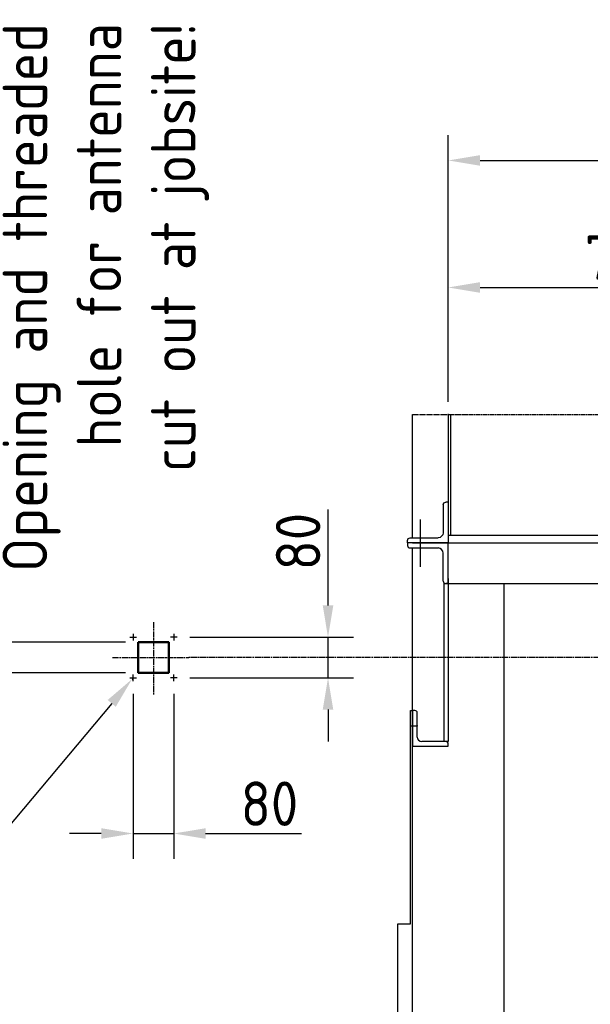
# Model space of a CAD drawing. Header units: millimetres. Extents: x -34725 to 178350, y -13707 to 126150.
# Tile 23 of 256: x -22500 to -21378, y 9327 to 11265. Entities that reach past the tile are written whole.
import ezdxf

# ---------------------------------------------------------------- set-up
doc = ezdxf.new("R2010")
doc.units = ezdxf.units.MM
for name, pattern in [('AM_ISO08W050', [18, 12, -1.5, 3, -1.5]), ('AM_ISO08W050x2', [9, 6, -0.75, 1.5, -0.75]), ('GEN7', [13.75, 10, -1.25, 1.25, -1.25]), ('GEN7A', [6.875, 5, -0.625, 0.625, -0.625])]:
    doc.linetypes.add(name, pattern=pattern)
doc.layers.get('0').update_dxf_attribs({"linetype": 'CONTINUOUS'})
doc.layers.get('Defpoints').update_dxf_attribs({"linetype": 'CONTINUOUS'})
for name, color, linetype in [('5', 3, 'CONTINUOUS'), ('7', 4, 'GEN7'), ('7A', 4, 'GEN7A')]:
    doc.layers.add(name, color=color, linetype=linetype)
for name, color, linetype, lineweight in [('AM_0', 7, 'CONTINUOUS', 50), ('AM_4', 3, 'CONTINUOUS', 25), ('AM_5', 3, 'CONTINUOUS', 25), ('AM_6', 2, 'CONTINUOUS', 35), ('AM_7', 4, 'AM_ISO08W050', 25), ('AM_7N', 4, 'AM_ISO08W050', 25)]:
    doc.layers.add(name, color=color, linetype=linetype, lineweight=lineweight)
doc.styles.get("Standard").update_dxf_attribs({"font": 'isocp.shx'})
doc.dimstyles.new('AM_ISO$0', dxfattribs={"dimtxt": 3.5, "dimasz": 2.5, "dimexe": 2, "dimexo": 1, "dimgap": 0.6, "dimtad": 1, "dimdsep": 46, "dimtxsty": 'Standard', "dimcen": 0, "dimclrd": 256, "dimclre": 256, "dimclrt": 2, "dimadec": 0, "dimazin": 2, "dimtp": 0.1, "dimtm": 0.1, "dimtfac": 0.71, "dimtmove": 0, "dimatfit": 3, "dimfxl": 1, "dimtfill": 1, "dimtfillclr": 256, "dimlwd": -1, "dimlwe": -1, "dimarcsym": 0})
doc.dimstyles.new('AM_ISO$3', dxfattribs={"dimtxt": 3.5, "dimasz": 2.5, "dimexe": 2, "dimexo": 1, "dimgap": 0.6, "dimtad": 1, "dimtoh": 1, "dimdsep": 46, "dimtxsty": 'Standard', "dimcen": 0, "dimclrd": 256, "dimclre": 256, "dimclrt": 2, "dimadec": 0, "dimazin": 2, "dimtp": 0.1, "dimtm": 0.1, "dimtfac": 0.71, "dimtofl": 0, "dimtmove": 0, "dimatfit": 0, "dimfxl": 1, "dimtfill": 1, "dimtfillclr": 256, "dimlwd": -1, "dimlwe": -1, "dimarcsym": 0})
doc.dimstyles.new('GEN-ISO', dxfattribs={"dimtxt": 3.5, "dimasz": 2.5, "dimexe": 2, "dimexo": 1, "dimgap": 0.6, "dimtad": 1, "dimdsep": 46, "dimtxsty": 'Standard', "dimcen": 0, "dimclrd": 256, "dimclre": 256, "dimclrt": 2, "dimadec": 0, "dimazin": 0, "dimtp": 0.1, "dimtm": 0.1, "dimtfac": 0.71, "dimtdec": 3, "dimtmove": 0, "dimatfit": 3, "dimfxl": 1, "dimtzin": 0, "dimarcsym": 0})

# ---------------------------------------------------------------- blocks, each defined once
blk = doc.blocks.new('*D181')
at = {"layer": 'AM_5', "transparency": 16777216}
for p, q in [((-22593.6, 10102.2), (-22593.6, 11259.7)), ((-22292.2, 10039.7), (-22643.6, 10039.7)), ((-22593.6, 9979.7), (-22593.6, 10039.7)), ((-22292.2, 9979.7), (-22643.6, 9979.7)), ((-22593.6, 9917.2), (-22593.6, 9854.7))]:
    blk.add_line(p, q, dxfattribs=at)
for points in [[(-22604.1, 10102.2), (-22583.2, 10102.2), (-22593.6, 10039.7)], [(-22604.1, 9917.2), (-22583.2, 9917.2), (-22593.6, 9979.7)]]:
    blk.add_solid(points, dxfattribs=at)
at = {"layer": 'Defpoints', "color": 0, "transparency": 16777216}
for p in [(-22593.6, 10039.7), (-22267.2, 10039.7), (-22267.2, 9979.7)]:
    blk.add_point(p, dxfattribs=at)
at = {"layer": 'AM_5', "color": 2, "transparency": 16777216, "insert": (-22652.4, 11142), "char_height": 87.5, "attachment_point": 5, "rotation": 90, "bg_fill": 3, "box_fill_scale": 1.1, "bg_fill_color": 256, "bg_fill_true_color": 13158600, "bg_fill_transparency": 0}
blk.add_mtext('{\\Famgdt;o}60', dxfattribs=at)
blk = doc.blocks.new('*D183')
at = {"layer": '5', "lineweight": -2, "transparency": 16777216}
for p, q in [((-21657.5, 10513), (-21657.5, 10788)), ((-20957.5, 10513), (-20957.5, 10788)), ((-21595, 10738), (-21020, 10738))]:
    blk.add_line(p, q, dxfattribs=at)
at = {"layer": '5', "transparency": 16777216}
for points in [[(-21595, 10748.4), (-21595, 10727.6), (-21657.5, 10738)], [(-21020, 10748.4), (-21020, 10727.6), (-20957.5, 10738)]]:
    blk.add_solid(points, dxfattribs=at)
at = {"layer": 'Defpoints', "color": 0, "transparency": 16777216}
for p in [(-20957.5, 10738), (-21657.5, 10488), (-20957.5, 10488)]:
    blk.add_point(p, dxfattribs=at)
at = {"layer": '5', "color": 2, "transparency": 16777216, "insert": (-21307.5, 10796.8), "char_height": 87.5, "attachment_point": 5}
blk.add_mtext('700', dxfattribs=at)
blk = doc.blocks.new('GLE-LST110D7')
for p, q in [((0, 80), (0, 0)), ((0, 80), (5, 80)), ((10, 75), (10, 20)), ((0, 0), (80, 0)), ((75, 10), (20, 10)), ((80, 0), (80, 5))]:
    blk.add_line(p, q)
for centre, radius, start, end in [((5, 75), 5, 0, 90), ((20, 20), 10, 180, 270), ((75, 5), 5, 0, 90)]:
    blk.add_arc(centre, radius, start, end)
blk = doc.blocks.new('*D185')
at = {"layer": '5', "lineweight": -2, "transparency": 16777216}
for p, q in [((-21657.5, 10763), (-21657.5, 11038)), ((-19257.5, 10763), (-19257.5, 11038)), ((-21595, 10988), (-19320, 10988))]:
    blk.add_line(p, q, dxfattribs=at)
at = {"layer": '5', "transparency": 16777216}
for points in [[(-21595, 10998.4), (-21595, 10977.6), (-21657.5, 10988)], [(-19320, 10998.4), (-19320, 10977.6), (-19257.5, 10988)]]:
    blk.add_solid(points, dxfattribs=at)
at = {"layer": 'Defpoints', "color": 0, "transparency": 16777216}
for p in [(-19257.5, 10988), (-21657.5, 10738), (-19257.5, 10738)]:
    blk.add_point(p, dxfattribs=at)
at = {"layer": '5', "color": 2, "transparency": 16777216, "insert": (-20457.5, 11046.8), "char_height": 87.5, "attachment_point": 5}
blk.add_mtext('2400', dxfattribs=at)
blk = doc.blocks.new('*D186')
at = {"layer": 'AM_5', "transparency": 16777216}
for p, q in [((-22277.2, 9938.4), (-22277.2, 9613.4)), ((-22197.2, 9938.4), (-22197.2, 9613.4)), ((-22339.7, 9663.4), (-22402.2, 9663.4)), ((-22277.2, 9663.4), (-22197.2, 9663.4)), ((-22134.7, 9663.4), (-21945.9, 9663.4))]:
    blk.add_line(p, q, dxfattribs=at)
for points in [[(-22339.7, 9673.8), (-22339.7, 9653), (-22277.2, 9663.4)], [(-22134.7, 9673.8), (-22134.7, 9653), (-22197.2, 9663.4)]]:
    blk.add_solid(points, dxfattribs=at)
at = {"layer": 'Defpoints', "color": 0, "transparency": 16777216}
for p in [(-22277.2, 9963.4), (-22197.2, 9963.4), (-22197.2, 9663.4)]:
    blk.add_point(p, dxfattribs=at)
at = {"layer": 'AM_5', "color": 2, "transparency": 16777216, "insert": (-22009, 9722.1), "char_height": 87.5, "attachment_point": 5, "bg_fill": 3, "box_fill_scale": 1.1, "bg_fill_color": 256, "bg_fill_true_color": 13158600, "bg_fill_transparency": 0}
blk.add_mtext('80', dxfattribs=at)
blk = doc.blocks.new('*D187')
at = {"layer": 'AM_5', "transparency": 16777216}
for p, q in [((-21893.9, 10112.2), (-21893.9, 10301)), ((-22165.8, 10049.7), (-21843.9, 10049.7)), ((-21893.9, 9969.7), (-21893.9, 10049.7)), ((-22165.8, 9969.7), (-21843.9, 9969.7)), ((-21893.9, 9907.2), (-21893.9, 9844.7))]:
    blk.add_line(p, q, dxfattribs=at)
for points in [[(-21904.3, 10112.2), (-21883.5, 10112.2), (-21893.9, 10049.7)], [(-21904.3, 9907.2), (-21883.5, 9907.2), (-21893.9, 9969.7)]]:
    blk.add_solid(points, dxfattribs=at)
at = {"layer": 'Defpoints', "color": 0, "transparency": 16777216}
for p in [(-22190.8, 10049.7), (-21893.9, 10049.7), (-22190.8, 9969.7)]:
    blk.add_point(p, dxfattribs=at)
at = {"layer": 'AM_5', "color": 2, "transparency": 16777216, "insert": (-21952.6, 10237.9), "char_height": 87.5, "attachment_point": 5, "rotation": 90, "bg_fill": 3, "box_fill_scale": 1.1, "bg_fill_color": 256, "bg_fill_true_color": 13158600, "bg_fill_transparency": 0}
blk.add_mtext('80', dxfattribs=at)
blk = doc.blocks.new('*D188')
at = {"layer": 'AM_5', "transparency": 16777216}
for p, q in [((-22319.3, 9919.5), (-22560.7, 9631.5)), ((-22560.7, 9631.5), (-22693.8, 9631.5))]:
    blk.add_line(p, q, dxfattribs=at)
blk.add_arc((-22277.2, 9969.7), 3, 230.0271, 260, dxfattribs=at)
blk.add_solid([(-22327.2, 9926.2), (-22311.3, 9912.8), (-22279.1, 9967.4)], dxfattribs=at)
at = {"layer": 'Defpoints', "color": 0, "transparency": 16777216}
for p in [(-22279.1, 9967.4), (-22275.2, 9972)]:
    blk.add_point(p, dxfattribs=at)
at = {"layer": 'AM_5', "color": 2, "transparency": 16777216, "insert": (-22634.7, 9690.3), "char_height": 87.5, "attachment_point": 5, "bg_fill": 3, "box_fill_scale": 1.1, "bg_fill_color": 256, "bg_fill_true_color": 13158600, "bg_fill_transparency": 0}
blk.add_mtext('M6', dxfattribs=at)

msp = doc.modelspace()

# ---------------------------------------------------------------- linework, layer by layer
at = {"layer": '7'}
for p, q in [((-21727.469, 10488.024), (-20887.468, 10488.024)), ((-21731.47, 9875.325), (-21718.469, 9875.325))]:
    msp.add_line(p, q, dxfattribs=at)
at = {"layer": '7A'}
msp.add_line((-21712.469, 10281.122), (-21712.469, 10188.278), dxfattribs=at)
at = {"layer": 'AM_0'}
msp.add_lwpolyline([(-22267.176, 10039.723), (-22207.176, 10039.723), (-22207.176, 9979.723), (-22267.176, 9979.723)], close=True, dxfattribs=at)
at = {"layer": 'AM_4'}
for p, q in [((-21727.469, 10245.325), (-21727.469, 10488.024)), ((-21657.469, 10488.024), (-21657.469, 10250.325)), ((-21652.469, 10250.325), (-21652.469, 10488.024)), ((-21657.469, 10305.324), (-21657.469, 10235.325)), ((-21727.469, 10235.325), (-19187.47, 10235.325)), ((-21657.469, 10235.325), (-21727.469, 10235.325)), ((-21657.469, 10235.325), (-21727.469, 10235.325)), ((-21657.469, 10250.325), (-20957.469, 10250.325)), ((-21657.469, 10235.325), (-20989.468, 10235.325)), ((-21657.469, 10165.325), (-21657.469, 10235.325)), ((-21727.469, 7745.325), (-21727.469, 10225.325)), ((-21665.469, 9844.325), (-21665.469, 10155.325)), ((-21665.469, 10155.325), (-21657.469, 10155.325)), ((-21661.969, 10155.325), (-21657.469, 10155.325)), ((-21657.469, 10165.325), (-21657.469, 9844.325)), ((-21657.469, 10155.325), (-19257.47, 10155.325)), ((-21547.468, 7815.325), (-21547.468, 10155.325)), ((-21731.47, 9905.324), (-21727.469, 9905.324)), ((-21731.47, 9485.325), (-21731.47, 9905.324)), ((-21727.469, 9905.324), (-21727.469, 9835.325)), ((-21722.969, 9905.324), (-21727.469, 9905.324)), ((-21718.468, 9853.325), (-21718.468, 9900.825)), ((-21661.969, 9844.324), (-21709.469, 9844.324)), ((-21657.469, 9844.325), (-21665.469, 9844.325)), ((-21727.469, 9835.325), (-21657.469, 9835.325)), ((-21657.469, 9835.325), (-21657.469, 9839.825)), ((-21756.47, 8985.325), (-21756.47, 9485.325)), ((-21756.47, 9485.325), (-21731.47, 9485.325))]:
    msp.add_line(p, q, dxfattribs=at)
for centre, radius, start, end in [((-21722.768, 9901.025), 4.305, 357.328493, 93.17864), ((-21708.827, 9853.964), 9.662, 183.796118, 266.191472), ((-21662.402, 9839.391), 4.952, 5.028598, 84.984016)]:
    msp.add_arc(centre, radius, start, end, dxfattribs=at)
for p in [(-21657.469, 10488.024), (-21731.47, 9875.325), (-21718.469, 9875.325)]:
    msp.add_point(p, dxfattribs=at)
at = {"layer": 'AM_7'}
for p, q in [((-22237.176, 10079.148), (-22237.176, 9935.505)), ((-20100.039, 10009.723), (-22167.313, 10009.723))]:
    msp.add_line(p, q, dxfattribs=at)
at = {"layer": 'AM_7N', "linetype": 'AM_ISO08W050x2'}
for p, q in [((-22190.825, 10049.723), (-22203.527, 10049.723)), ((-22197.176, 10056.074), (-22197.176, 10043.372)), ((-22190.825, 9969.723), (-22203.527, 9969.723)), ((-22197.176, 9963.372), (-22197.176, 9976.074))]:
    msp.add_line(p, q, dxfattribs=at)

# ---------------------------------------------------------------- block references
at = {"layer": 'AM_4', "xscale": -1}
msp.add_blockref('GLE-LST110D7', (-21657.469, 10235.325), dxfattribs=at)
at = {"layer": 'AM_4', "rotation": 180}
msp.add_blockref('GLE-LST110D7', (-21657.469, 10235.325), dxfattribs=at)

# ---------------------------------------------------------------- texts
at = {"layer": 'AM_6', "color": 2, "insert": (-22533.649, 10092.722), "char_height": 87.5, "attachment_point": 1, "rotation": 90}
msp.add_mtext_dynamic_manual_height_columns('\\pxqr;Opening and threaded hole for antenna\\Pcut out at jobsite!', width=1165.59444, gutter_width=437.5, heights=[0], dxfattribs=at)

# ---------------------------------------------------------------- dimensions: what is measured, and where the dimension line sits
at = {"layer": '5'}
for base, p1, p2, override, picture, middle in [((-19257.47, 10988.024), (-21657.469, 10738.024), (-19257.47, 10738.024), {"dimscale": 25, "dimdec": 0}, '*D185', (-20457.47, 11046.782)), ((-20957.469, 10738.024), (-21657.469, 10488.024), (-20957.469, 10488.024), {"dimscale": 25, "dimdec": 0, "dimtix": 1, "dimtmove": 2}, '*D183', (-21307.469, 10796.774))]:
    dim = msp.add_linear_dim(base=base, p1=p1, p2=p2, dimstyle='GEN-ISO', override=override, dxfattribs=at)
    dim.commit()
    dim.dimension.update_dxf_attribs({"geometry": picture, "text_midpoint": middle})

# ---------------------------------------------------------------- next in the draw order: dimensions: what is measured, and where the dimension line sits
at = {"layer": 'AM_5'}
dim = msp.add_linear_dim(base=(-22593.64, 10039.723), p1=(-22267.176, 9979.723), p2=(-22267.176, 10039.723), angle=90, text='{\\Famgdt;o}<>', dimstyle='AM_ISO$0', override={"dimscale": 25, "dimdec": 0}, dxfattribs=at)
dim.commit()
dim.dimension.update_dxf_attribs({"geometry": '*D181', "text_midpoint": (-22593.64, 11142.045), "dimtype": 160})

# ---------------------------------------------------------------- next in the draw order: linework, layer by layer
at = {"layer": 'AM_7'}
msp.add_line((-22317.624, 10009.723), (-22167.313, 10009.723), dxfattribs=at)
at = {"layer": 'AM_7N', "linetype": 'AM_ISO08W050x2'}
for p, q in [((-22283.527, 10049.723), (-22270.825, 10049.723)), ((-22277.176, 10056.074), (-22277.176, 10043.372)), ((-22283.527, 9969.723), (-22270.825, 9969.723)), ((-22277.176, 9963.372), (-22277.176, 9976.074))]:
    msp.add_line(p, q, dxfattribs=at)

# ---------------------------------------------------------------- next in the draw order: dimensions: what is measured, and where the dimension line sits
at = {"layer": 'AM_5'}
dim = msp.add_linear_dim(base=(-22197.176, 9663.372), p1=(-22277.176, 9963.372), p2=(-22197.176, 9963.372), angle=0, dimstyle='AM_ISO$0', override={"dimscale": 25, "dimdec": 0}, dxfattribs=at)
dim.commit()
dim.dimension.update_dxf_attribs({"geometry": '*D186', "text_midpoint": (-22009.017, 9722.122)})

# ---------------------------------------------------------------- next in the draw order: dimensions: what is measured, and where the dimension line sits
dim = msp.add_linear_dim(base=(-21893.876, 10049.723), p1=(-22190.825, 9969.723), p2=(-22190.825, 10049.723), angle=90, dimstyle='AM_ISO$0', override={"dimscale": 25, "dimdec": 0}, dxfattribs=at)
dim.commit()
dim.dimension.update_dxf_attribs({"geometry": '*D187', "text_midpoint": (-21952.626, 10237.882)})
dim = msp.add_diameter_dim_2p(p1=(-22275.249, 9972.022), p2=(-22279.104, 9967.424), text='M6', dimstyle='AM_ISO$3', override={"dimscale": 25, "dimdec": 0}, dxfattribs=at)
dim.commit()
dim.dimension.update_dxf_attribs({"geometry": '*D188', "text_midpoint": (-22634.741, 9631.512), "dimtype": 163})

doc.saveas('drawing.dxf')
